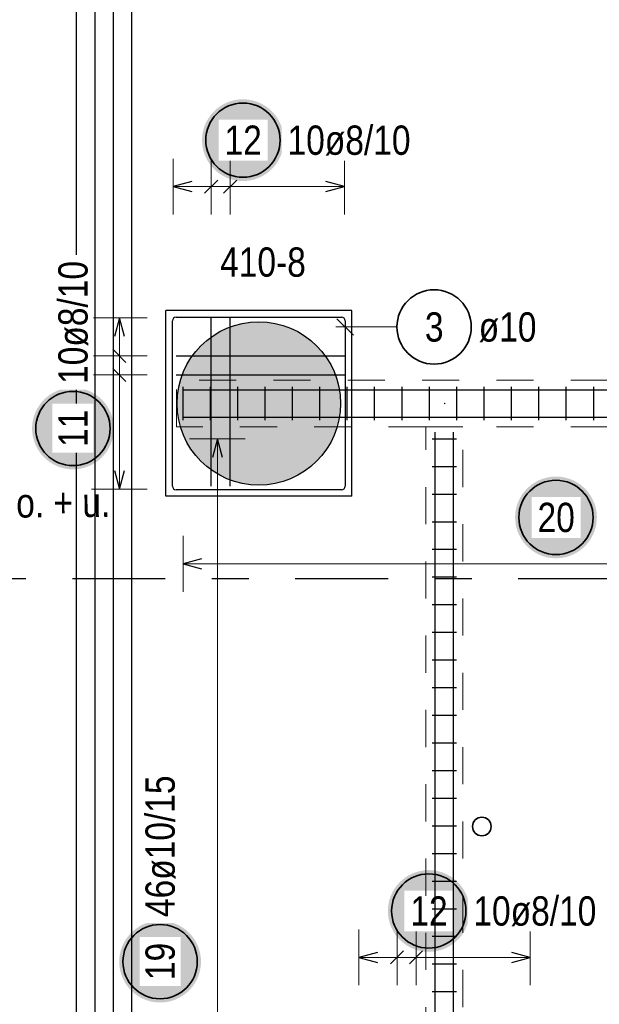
# Model space of a CAD drawing. Header units: millimetres. Extents: x -2.7 to 34.1, y -3.5 to 21.
# Tile 42 of 62: x 8.1 to 9.7, y 13 to 15.6. Entities that reach past the tile are written whole.
import ezdxf

# ---------------------------------------------------------------- set-up
doc = ezdxf.new("R2010")
doc.units = ezdxf.units.MM
doc.linetypes.add('DASHDOTX2', pattern=[2, 1, -0.5, 0, -0.5])
doc.linetypes.add('HIDDEN', pattern=[0.375, 0.25, -0.125])
doc.layers.add('Achsen', color=7, linetype='Continuous', lineweight=20)
doc.layers.add('Schnittlinien', color=7, linetype='Continuous', lineweight=20)
doc.styles.add('Arial Narrow', font='ARIALN.TTF')

msp = doc.modelspace()

# ---------------------------------------------------------------- hatches: boundary and pattern name
at = {"lineweight": 25, "true_color": 0xd7ffd7}
msp.add_hatch(color=254, dxfattribs=at).paths.add_polyline_path([(8.956579, 14.597494), (8.956559, 14.600461), (8.956499, 14.603426), (8.956399, 14.606391), (8.956259, 14.609354), (8.956079, 14.612315), (8.955859, 14.615273), (8.9556, 14.618228), (8.9553, 14.621179), (8.954961, 14.624126), (8.954582, 14.627068), (8.954164, 14.630004), (8.953706, 14.632935), (8.953208, 14.635859), (8.952671, 14.638776), (8.952095, 14.641686), (8.951479, 14.644588), (8.950825, 14.647481), (8.950131, 14.650365), (8.949399, 14.65324), (8.948628, 14.656104), (8.947819, 14.658958), (8.946971, 14.6618), (8.946085, 14.664631), (8.94516, 14.66745), (8.944198, 14.670256), (8.943198, 14.673048), (8.942161, 14.675827), (8.941086, 14.678592), (8.939974, 14.681342), (8.938825, 14.684077), (8.937639, 14.686796), (8.936417, 14.689498), (8.935158, 14.692184), (8.933864, 14.694853), (8.932533, 14.697504), (8.931167, 14.700137), (8.929765, 14.702752), (8.928328, 14.705347), (8.926857, 14.707922), (8.925351, 14.710478), (8.92381, 14.713013), (8.922236, 14.715526), (8.920627, 14.718019), (8.918986, 14.720489), (8.917311, 14.722938), (8.915603, 14.725363), (8.913863, 14.727765), (8.91209, 14.730144), (8.910286, 14.732498), (8.90845, 14.734828), (8.906582, 14.737132), (8.904684, 14.739412), (8.902756, 14.741666), (8.900797, 14.743893), (8.898808, 14.746094), (8.896789, 14.748268), (8.894742, 14.750414), (8.892666, 14.752533), (8.890561, 14.754623), (8.888429, 14.756685), (8.886269, 14.758718), (8.884081, 14.760721), (8.881867, 14.762695), (8.879627, 14.764639), (8.87736, 14.766553), (8.875068, 14.768435), (8.87275, 14.770287), (8.870408, 14.772107), (8.868042, 14.773896), (8.865652, 14.775652), (8.863238, 14.777376), (8.860801, 14.779068), (8.858342, 14.780726), (8.85586, 14.782351), (8.853357, 14.783943), (8.850832, 14.7855), (8.848287, 14.787023), (8.845722, 14.788512), (8.843136, 14.789967), (8.840531, 14.791386), (8.837908, 14.79277), (8.835266, 14.794118), (8.832606, 14.795431), (8.829928, 14.796708), (8.827234, 14.797948), (8.824523, 14.799152), (8.821796, 14.80032), (8.819053, 14.80145), (8.816296, 14.802544), (8.813524, 14.8036), (8.810738, 14.804618), (8.807939, 14.805599), (8.805127, 14.806543), (8.802302, 14.807448), (8.799465, 14.808315), (8.796617, 14.809144), (8.793758, 14.809934), (8.790888, 14.810686), (8.788009, 14.811398), (8.78512, 14.812072), (8.782223, 14.812707), (8.779317, 14.813303), (8.776403, 14.81386), (8.773483, 14.814377), (8.770555, 14.814855), (8.767621, 14.815293), (8.764682, 14.815692), (8.761737, 14.816051), (8.758788, 14.81637), (8.755835, 14.81665), (8.752879, 14.81689), (8.749919, 14.817089), (8.746957, 14.817249), (8.743993, 14.817369), (8.741028, 14.817449), (8.738062, 14.817489), (8.735096, 14.817489), (8.73213, 14.817449), (8.729165, 14.817369), (8.726201, 14.817249), (8.723239, 14.817089), (8.720279, 14.81689), (8.717323, 14.81665), (8.71437, 14.81637), (8.71142, 14.816051), (8.708476, 14.815692), (8.705537, 14.815293), (8.702603, 14.814855), (8.699675, 14.814377), (8.696755, 14.81386), (8.693841, 14.813303), (8.690935, 14.812707), (8.688038, 14.812072), (8.685149, 14.811398), (8.682269, 14.810686), (8.6794, 14.809934), (8.676541, 14.809144), (8.673693, 14.808315), (8.670856, 14.807448), (8.668031, 14.806543), (8.665219, 14.805599), (8.66242, 14.804618), (8.659634, 14.8036), (8.656862, 14.802544), (8.654104, 14.80145), (8.651362, 14.80032), (8.648635, 14.799152), (8.645924, 14.797948), (8.64323, 14.796708), (8.640552, 14.795431), (8.637892, 14.794118), (8.63525, 14.79277), (8.632626, 14.791386), (8.630022, 14.789967), (8.627436, 14.788512), (8.624871, 14.787023), (8.622326, 14.7855), (8.619801, 14.783943), (8.617298, 14.782351), (8.614816, 14.780726), (8.612357, 14.779068), (8.60992, 14.777376), (8.607506, 14.775652), (8.605116, 14.773896), (8.602749, 14.772107), (8.600407, 14.770287), (8.59809, 14.768435), (8.595798, 14.766553), (8.593531, 14.764639), (8.591291, 14.762695), (8.589077, 14.760721), (8.586889, 14.758718), (8.584729, 14.756685), (8.582596, 14.754623), (8.580492, 14.752533), (8.578416, 14.750414), (8.576368, 14.748268), (8.57435, 14.746094), (8.572361, 14.743893), (8.570402, 14.741666), (8.568474, 14.739412), (8.566575, 14.737132), (8.564708, 14.734828), (8.562872, 14.732498), (8.561068, 14.730144), (8.559295, 14.727765), (8.557555, 14.725363), (8.555847, 14.722938), (8.554172, 14.720489), (8.55253, 14.718019), (8.550922, 14.715526), (8.549348, 14.713013), (8.547807, 14.710478), (8.546301, 14.707922), (8.544829, 14.705347), (8.543393, 14.702752), (8.541991, 14.700137), (8.540625, 14.697504), (8.539294, 14.694853), (8.538, 14.692184), (8.536741, 14.689498), (8.535519, 14.686796), (8.534333, 14.684077), (8.533184, 14.681342), (8.532072, 14.678592), (8.530997, 14.675827), (8.52996, 14.673048), (8.52896, 14.670256), (8.527997, 14.66745), (8.527073, 14.664631), (8.526187, 14.6618), (8.525339, 14.658958), (8.52453, 14.656104), (8.523759, 14.65324), (8.523026, 14.650365), (8.522333, 14.647481), (8.521679, 14.644588), (8.521063, 14.641686), (8.520487, 14.638776), (8.51995, 14.635859), (8.519452, 14.632935), (8.518994, 14.630004), (8.518576, 14.627068), (8.518197, 14.624126), (8.517858, 14.621179), (8.517558, 14.618228), (8.517298, 14.615273), (8.517079, 14.612315), (8.516899, 14.609354), (8.516759, 14.606391), (8.516659, 14.603426), (8.516599, 14.600461), (8.516579, 14.597494), (8.516599, 14.594528), (8.516659, 14.591562), (8.516759, 14.588598), (8.516899, 14.585635), (8.517079, 14.582674), (8.517298, 14.579716), (8.517558, 14.576761), (8.517858, 14.57381), (8.518197, 14.570863), (8.518576, 14.567921), (8.518994, 14.564984), (8.519452, 14.562054), (8.51995, 14.559129), (8.520487, 14.556212), (8.521063, 14.553302), (8.521679, 14.550401), (8.522333, 14.547507), (8.523026, 14.544623), (8.523759, 14.541749), (8.52453, 14.538885), (8.525339, 14.536031), (8.526187, 14.533188), (8.527073, 14.530357), (8.527997, 14.527539), (8.52896, 14.524733), (8.52996, 14.52194), (8.530997, 14.519161), (8.532072, 14.516397), (8.533184, 14.513647), (8.534333, 14.510912), (8.535519, 14.508193), (8.536741, 14.50549), (8.538, 14.502804), (8.539294, 14.500135), (8.540625, 14.497484), (8.541991, 14.494851), (8.543393, 14.492237), (8.544829, 14.489642), (8.546301, 14.487066), (8.547807, 14.484511), (8.549348, 14.481976), (8.550922, 14.479462), (8.55253, 14.47697), (8.554172, 14.474499), (8.555847, 14.472051), (8.557555, 14.469626), (8.559295, 14.467224), (8.561068, 14.464845), (8.562872, 14.462491), (8.564708, 14.460161), (8.566575, 14.457856), (8.568474, 14.455577), (8.570402, 14.453323), (8.572361, 14.451096), (8.57435, 14.448895), (8.576368, 14.446721), (8.578416, 14.444575), (8.580492, 14.442456), (8.582596, 14.440366), (8.584729, 14.438304), (8.586889, 14.436271), (8.589077, 14.434267), (8.591291, 14.432293), (8.593531, 14.43035), (8.595798, 14.428436), (8.59809, 14.426553), (8.600407, 14.424702), (8.602749, 14.422881), (8.605116, 14.421093), (8.607506, 14.419336), (8.60992, 14.417612), (8.612357, 14.415921), (8.614816, 14.414263), (8.617298, 14.412638), (8.619801, 14.411046), (8.622326, 14.409489), (8.624871, 14.407965), (8.627436, 14.406476), (8.630022, 14.405022), (8.632626, 14.403603), (8.63525, 14.402219), (8.637892, 14.40087), (8.640552, 14.399558), (8.64323, 14.398281), (8.645924, 14.397041), (8.648635, 14.395837), (8.651362, 14.394669), (8.654104, 14.393539), (8.656862, 14.392445), (8.659634, 14.391389), (8.66242, 14.39037), (8.665219, 14.389389), (8.668031, 14.388446), (8.670856, 14.387541), (8.673693, 14.386674), (8.676541, 14.385845), (8.6794, 14.385055), (8.682269, 14.384303), (8.685149, 14.38359), (8.688038, 14.382916), (8.690935, 14.382281), (8.693841, 14.381685), (8.696755, 14.381129), (8.699675, 14.380612), (8.702603, 14.380134), (8.705537, 14.379695), (8.708476, 14.379297), (8.71142, 14.378938), (8.71437, 14.378618), (8.717323, 14.378339), (8.720279, 14.378099), (8.723239, 14.377899), (8.726201, 14.377739), (8.729165, 14.377619), (8.73213, 14.377539), (8.735096, 14.377499), (8.738062, 14.377499), (8.741028, 14.377539), (8.743993, 14.377619), (8.746957, 14.377739), (8.749919, 14.377899), (8.752879, 14.378099), (8.755835, 14.378339), (8.758788, 14.378618), (8.761737, 14.378938), (8.764682, 14.379297), (8.767621, 14.379695), (8.770555, 14.380134), (8.773483, 14.380612), (8.776403, 14.381129), (8.779317, 14.381685), (8.782223, 14.382281), (8.78512, 14.382916), (8.788009, 14.38359), (8.790888, 14.384303), (8.793758, 14.385055), (8.796617, 14.385845), (8.799465, 14.386674), (8.802302, 14.387541), (8.805127, 14.388446), (8.807939, 14.389389), (8.810738, 14.39037), (8.813524, 14.391389), (8.816296, 14.392445), (8.819053, 14.393539), (8.821796, 14.394669), (8.824523, 14.395837), (8.827234, 14.397041), (8.829928, 14.398281), (8.832606, 14.399558), (8.835266, 14.40087), (8.837908, 14.402219), (8.840531, 14.403603), (8.843136, 14.405022), (8.845722, 14.406476), (8.848287, 14.407965), (8.850832, 14.409489), (8.853357, 14.411046), (8.85586, 14.412638), (8.858342, 14.414263), (8.860801, 14.415921), (8.863238, 14.417612), (8.865652, 14.419336), (8.868042, 14.421093), (8.870408, 14.422881), (8.87275, 14.424702), (8.875068, 14.426553), (8.87736, 14.428436), (8.879627, 14.43035), (8.881867, 14.432293), (8.884081, 14.434267), (8.886269, 14.436271), (8.888429, 14.438304), (8.890561, 14.440366), (8.892666, 14.442456), (8.894742, 14.444575), (8.896789, 14.446721), (8.898808, 14.448895), (8.900797, 14.451096), (8.902756, 14.453323), (8.904684, 14.455577), (8.906582, 14.457856), (8.90845, 14.460161), (8.910286, 14.462491), (8.91209, 14.464845), (8.913863, 14.467224), (8.915603, 14.469626), (8.917311, 14.472051), (8.918986, 14.474499), (8.920627, 14.47697), (8.922236, 14.479462), (8.92381, 14.481976), (8.925351, 14.484511), (8.926857, 14.487066), (8.928328, 14.489642), (8.929765, 14.492237), (8.931167, 14.494851), (8.932533, 14.497484), (8.933864, 14.500135), (8.935158, 14.502804), (8.936417, 14.50549), (8.937639, 14.508193), (8.938825, 14.510912), (8.939974, 14.513647), (8.941086, 14.516397), (8.942161, 14.519161), (8.943198, 14.52194), (8.944198, 14.524733), (8.94516, 14.527539), (8.946085, 14.530357), (8.946971, 14.533188), (8.947819, 14.536031), (8.948628, 14.538885), (8.949399, 14.541749), (8.950131, 14.544623), (8.950825, 14.547507), (8.951479, 14.550401), (8.952095, 14.553302), (8.952671, 14.556212), (8.953208, 14.559129), (8.953706, 14.562054), (8.954164, 14.564984), (8.954582, 14.567921), (8.954961, 14.570863), (8.9553, 14.57381), (8.9556, 14.576761), (8.955859, 14.579716), (8.956079, 14.582674), (8.956259, 14.585635), (8.956399, 14.588598), (8.956499, 14.591562), (8.956559, 14.594528)])
at = {"lineweight": 25, "true_color": 0xffffff}
for points in [[(9.646335, 14.290778), (9.646268, 14.294617), (9.646067, 14.298452), (9.645732, 14.302276), (9.645264, 14.306087), (9.644663, 14.30988), (9.643931, 14.313649), (9.643067, 14.31739), (9.642073, 14.321098), (9.640951, 14.32477), (9.639701, 14.328401), (9.638325, 14.331985), (9.636825, 14.335519), (9.635202, 14.338999), (9.633459, 14.34242), (9.631597, 14.345778), (9.62962, 14.349069), (9.627529, 14.35229), (9.625326, 14.355435), (9.623016, 14.358501), (9.620599, 14.361485), (9.618081, 14.364383), (9.615462, 14.367191), (9.612747, 14.369906), (9.609939, 14.372524), (9.607041, 14.375043), (9.604057, 14.37746), (9.600991, 14.37977), (9.597846, 14.381972), (9.594626, 14.384064), (9.591335, 14.386041), (9.587976, 14.387903), (9.584555, 14.389646), (9.581076, 14.391268), (9.577541, 14.392769), (9.573957, 14.394145), (9.570326, 14.395395), (9.566655, 14.396517), (9.562946, 14.397511), (9.559205, 14.398375), (9.555436, 14.399107), (9.551644, 14.399708), (9.547833, 14.400176), (9.544008, 14.40051), (9.540174, 14.400711), (9.536335, 14.400778), (9.532496, 14.400711), (9.528661, 14.40051), (9.524836, 14.400176), (9.521026, 14.399708), (9.517233, 14.399107), (9.513464, 14.398375), (9.509723, 14.397511), (9.506014, 14.396517), (9.502343, 14.395395), (9.498712, 14.394145), (9.495128, 14.392769), (9.491594, 14.391268), (9.488114, 14.389646), (9.484693, 14.387903), (9.481335, 14.386041), (9.478043, 14.384064), (9.474823, 14.381972), (9.471678, 14.37977), (9.468612, 14.37746), (9.465628, 14.375043), (9.46273, 14.372524), (9.459922, 14.369906), (9.457207, 14.367191), (9.454589, 14.364383), (9.45207, 14.361485), (9.449653, 14.358501), (9.447343, 14.355435), (9.44514, 14.35229), (9.443049, 14.349069), (9.441072, 14.345778), (9.43921, 14.34242), (9.437467, 14.338999), (9.435845, 14.335519), (9.434344, 14.331985), (9.432968, 14.328401), (9.431718, 14.32477), (9.430596, 14.321098), (9.429602, 14.31739), (9.428738, 14.313649), (9.428006, 14.30988), (9.427405, 14.306087), (9.426937, 14.302276), (9.426603, 14.298452), (9.426402, 14.294617), (9.426335, 14.290778), (9.426402, 14.286939), (9.426603, 14.283105), (9.426937, 14.27928), (9.427405, 14.275469), (9.428006, 14.271677), (9.428738, 14.267908), (9.429602, 14.264167), (9.430596, 14.260458), (9.431718, 14.256786), (9.432968, 14.253156), (9.434344, 14.249572), (9.435845, 14.246037), (9.437467, 14.242558), (9.43921, 14.239136), (9.441072, 14.235778), (9.443049, 14.232487), (9.44514, 14.229267), (9.447343, 14.226122), (9.449653, 14.223056), (9.45207, 14.220072), (9.454589, 14.217174), (9.457207, 14.214366), (9.459922, 14.211651), (9.46273, 14.209032), (9.465628, 14.206513), (9.468612, 14.204097), (9.471678, 14.201786), (9.474823, 14.199584), (9.478043, 14.197493), (9.481335, 14.195516), (9.484693, 14.193654), (9.488114, 14.191911), (9.491594, 14.190288), (9.495128, 14.188788), (9.498712, 14.187412), (9.502343, 14.186162), (9.506014, 14.18504), (9.509723, 14.184046), (9.513464, 14.183182), (9.517233, 14.182449), (9.521026, 14.181849), (9.524836, 14.181381), (9.528661, 14.181046), (9.532496, 14.180845), (9.536335, 14.180778), (9.540174, 14.180845), (9.544008, 14.181046), (9.547833, 14.181381), (9.551644, 14.181849), (9.555436, 14.182449), (9.559205, 14.183182), (9.562946, 14.184046), (9.566655, 14.18504), (9.570326, 14.186162), (9.573957, 14.187412), (9.577541, 14.188788), (9.581076, 14.190288), (9.584555, 14.191911), (9.587976, 14.193654), (9.591335, 14.195516), (9.594626, 14.197493), (9.597846, 14.199584), (9.600991, 14.201786), (9.604057, 14.204097), (9.607041, 14.206513), (9.609939, 14.209032), (9.612747, 14.211651), (9.615462, 14.214366), (9.618081, 14.217174), (9.620599, 14.220072), (9.623016, 14.223056), (9.625326, 14.226122), (9.627529, 14.229267), (9.62962, 14.232487), (9.631597, 14.235778), (9.633459, 14.239136), (9.635202, 14.242558), (9.636825, 14.246037), (9.638325, 14.249572), (9.639701, 14.253156), (9.640951, 14.256786), (9.642073, 14.260458), (9.643067, 14.264167), (9.643931, 14.267908), (9.644663, 14.271677), (9.645264, 14.275469), (9.645732, 14.27928), (9.646067, 14.283105)], [(8.581087, 13.094883), (8.58102, 13.098722), (8.580819, 13.102556), (8.580485, 13.106381), (8.580017, 13.110192), (8.579416, 13.113984), (8.578683, 13.117753), (8.57782, 13.121494), (8.576826, 13.125203), (8.575703, 13.128874), (8.574453, 13.132505), (8.573077, 13.136089), (8.571577, 13.139624), (8.569954, 13.143103), (8.568211, 13.146524), (8.56635, 13.149883), (8.564372, 13.153174), (8.562281, 13.156394), (8.560079, 13.159539), (8.557768, 13.162605), (8.555352, 13.165589), (8.552833, 13.168487), (8.550215, 13.171295), (8.5475, 13.17401), (8.544691, 13.176628), (8.541794, 13.179147), (8.53881, 13.181564), (8.535744, 13.183874), (8.532598, 13.186077), (8.529378, 13.188168), (8.526087, 13.190145), (8.522729, 13.192007), (8.519308, 13.19375), (8.515828, 13.195373), (8.512294, 13.196873), (8.508709, 13.198249), (8.505079, 13.199499), (8.501407, 13.200621), (8.497699, 13.201615), (8.493957, 13.202479), (8.490188, 13.203211), (8.486396, 13.203812), (8.482585, 13.20428), (8.47876, 13.204615), (8.474926, 13.204816), (8.471087, 13.204883), (8.467248, 13.204816), (8.463414, 13.204615), (8.459589, 13.20428), (8.455778, 13.203812), (8.451986, 13.203211), (8.448217, 13.202479), (8.444476, 13.201615), (8.440767, 13.200621), (8.437095, 13.199499), (8.433465, 13.198249), (8.42988, 13.196873), (8.426346, 13.195373), (8.422866, 13.19375), (8.419445, 13.192007), (8.416087, 13.190145), (8.412796, 13.188168), (8.409576, 13.186077), (8.406431, 13.183874), (8.403364, 13.181564), (8.40038, 13.179147), (8.397483, 13.176628), (8.394675, 13.17401), (8.39196, 13.171295), (8.389341, 13.168487), (8.386822, 13.165589), (8.384406, 13.162605), (8.382095, 13.159539), (8.379893, 13.156394), (8.377802, 13.153174), (8.375824, 13.149883), (8.373963, 13.146524), (8.37222, 13.143103), (8.370597, 13.139624), (8.369097, 13.136089), (8.367721, 13.132505), (8.366471, 13.128874), (8.365348, 13.125203), (8.364355, 13.121494), (8.363491, 13.117753), (8.362758, 13.113984), (8.362158, 13.110192), (8.36169, 13.106381), (8.361355, 13.102556), (8.361154, 13.098722), (8.361087, 13.094883), (8.361154, 13.091044), (8.361355, 13.087209), (8.36169, 13.083384), (8.362158, 13.079574), (8.362758, 13.075781), (8.363491, 13.072012), (8.364355, 13.068271), (8.365348, 13.064562), (8.366471, 13.060891), (8.367721, 13.05726), (8.369097, 13.053676), (8.370597, 13.050142), (8.37222, 13.046662), (8.373963, 13.043241), (8.375824, 13.039883), (8.377802, 13.036591), (8.379893, 13.033371), (8.382095, 13.030226), (8.384406, 13.02716), (8.386822, 13.024176), (8.389341, 13.021278), (8.39196, 13.01847), (8.394675, 13.015755), (8.397483, 13.013137), (8.40038, 13.010618), (8.403364, 13.008201), (8.406431, 13.005891), (8.409576, 13.003688), (8.412796, 13.001597), (8.416087, 12.99962), (8.419445, 12.997758), (8.422866, 12.996015), (8.426346, 12.994393), (8.42988, 12.992892), (8.433465, 12.991516), (8.437095, 12.990266), (8.440767, 12.989144), (8.444476, 12.98815), (8.448217, 12.987286), (8.451986, 12.986554), (8.455778, 12.985953), (8.459589, 12.985485), (8.463414, 12.985151), (8.467248, 12.98495), (8.471087, 12.984883), (8.474926, 12.98495), (8.47876, 12.985151), (8.482585, 12.985485), (8.486396, 12.985953), (8.490188, 12.986554), (8.493957, 12.987286), (8.497699, 12.98815), (8.501407, 12.989144), (8.505079, 12.990266), (8.508709, 12.991516), (8.512294, 12.992892), (8.515828, 12.994393), (8.519308, 12.996015), (8.522729, 12.997758), (8.526087, 12.99962), (8.529378, 13.001597), (8.532598, 13.003688), (8.535744, 13.005891), (8.53881, 13.008201), (8.541794, 13.010618), (8.544691, 13.013137), (8.5475, 13.015755), (8.550215, 13.01847), (8.552833, 13.021278), (8.555352, 13.024176), (8.557768, 13.02716), (8.560079, 13.030226), (8.562281, 13.033371), (8.564372, 13.036591), (8.56635, 13.039883), (8.568211, 13.043241), (8.569954, 13.046662), (8.571577, 13.050142), (8.573077, 13.053676), (8.574453, 13.05726), (8.575703, 13.060891), (8.576826, 13.064562), (8.57782, 13.068271), (8.578683, 13.072012), (8.579416, 13.075781), (8.580017, 13.079574), (8.580485, 13.083384), (8.580819, 13.087209)]]:
    msp.add_hatch(color=7, dxfattribs=at).paths.add_polyline_path(points)
at = {"layer": 'Achsen', "lineweight": 25, "true_color": 0xffffff}
for points in [[(8.803991, 15.306274), (8.803924, 15.310113), (8.803723, 15.313947), (8.803389, 15.317772), (8.802921, 15.321583), (8.80232, 15.325375), (8.801588, 15.329144), (8.800724, 15.332886), (8.79973, 15.336594), (8.798608, 15.340266), (8.797357, 15.343896), (8.795982, 15.347481), (8.794481, 15.351015), (8.792859, 15.354495), (8.791116, 15.357916), (8.789254, 15.361274), (8.787277, 15.364565), (8.785185, 15.367785), (8.782983, 15.370931), (8.780672, 15.373997), (8.778256, 15.376981), (8.775737, 15.379878), (8.773119, 15.382687), (8.770404, 15.385402), (8.767596, 15.38802), (8.764698, 15.390539), (8.761714, 15.392955), (8.758648, 15.395266), (8.755503, 15.397468), (8.752282, 15.399559), (8.748991, 15.401537), (8.745633, 15.403398), (8.742212, 15.405141), (8.738732, 15.406764), (8.735198, 15.408264), (8.731614, 15.40964), (8.727983, 15.41089), (8.724311, 15.412013), (8.720603, 15.413007), (8.716862, 15.41387), (8.713093, 15.414603), (8.7093, 15.415204), (8.705489, 15.415672), (8.701665, 15.416006), (8.69783, 15.416207), (8.693991, 15.416274), (8.690152, 15.416207), (8.686318, 15.416006), (8.682493, 15.415672), (8.678682, 15.415204), (8.67489, 15.414603), (8.671121, 15.41387), (8.66738, 15.413007), (8.663671, 15.412013), (8.659999, 15.41089), (8.656369, 15.40964), (8.652785, 15.408264), (8.64925, 15.406764), (8.64577, 15.405141), (8.642349, 15.403398), (8.638991, 15.401537), (8.6357, 15.399559), (8.63248, 15.397468), (8.629335, 15.395266), (8.626269, 15.392955), (8.623285, 15.390539), (8.620387, 15.38802), (8.617579, 15.385402), (8.614864, 15.382687), (8.612245, 15.379878), (8.609726, 15.376981), (8.60731, 15.373997), (8.604999, 15.370931), (8.602797, 15.367785), (8.600706, 15.364565), (8.598729, 15.361274), (8.596867, 15.357916), (8.595124, 15.354495), (8.593501, 15.351015), (8.592001, 15.347481), (8.590625, 15.343896), (8.589375, 15.340266), (8.588253, 15.336594), (8.587259, 15.332886), (8.586395, 15.329144), (8.585662, 15.325375), (8.585062, 15.321583), (8.584594, 15.317772), (8.584259, 15.313947), (8.584058, 15.310113), (8.583991, 15.306274), (8.584058, 15.302435), (8.584259, 15.298601), (8.584594, 15.294776), (8.585062, 15.290965), (8.585662, 15.287173), (8.586395, 15.283404), (8.587259, 15.279663), (8.588253, 15.275954), (8.589375, 15.272282), (8.590625, 15.268652), (8.592001, 15.265067), (8.593501, 15.261533), (8.595124, 15.258053), (8.596867, 15.254632), (8.598729, 15.251274), (8.600706, 15.247983), (8.602797, 15.244763), (8.604999, 15.241618), (8.60731, 15.238551), (8.609726, 15.235567), (8.612245, 15.23267), (8.614864, 15.229862), (8.617579, 15.227147), (8.620387, 15.224528), (8.623285, 15.222009), (8.626269, 15.219593), (8.629335, 15.217282), (8.63248, 15.21508), (8.6357, 15.212989), (8.638991, 15.211011), (8.642349, 15.20915), (8.64577, 15.207407), (8.64925, 15.205784), (8.652785, 15.204284), (8.656369, 15.202908), (8.659999, 15.201658), (8.663671, 15.200535), (8.66738, 15.199542), (8.671121, 15.198678), (8.67489, 15.197945), (8.678682, 15.197345), (8.682493, 15.196877), (8.686318, 15.196542), (8.690152, 15.196341), (8.693991, 15.196274), (8.69783, 15.196341), (8.701665, 15.196542), (8.705489, 15.196877), (8.7093, 15.197345), (8.713093, 15.197945), (8.716862, 15.198678), (8.720603, 15.199542), (8.724311, 15.200535), (8.727983, 15.201658), (8.731614, 15.202908), (8.735198, 15.204284), (8.738732, 15.205784), (8.742212, 15.207407), (8.745633, 15.20915), (8.748991, 15.211011), (8.752282, 15.212989), (8.755503, 15.21508), (8.758648, 15.217282), (8.761714, 15.219593), (8.764698, 15.222009), (8.767596, 15.224528), (8.770404, 15.227147), (8.773119, 15.229862), (8.775737, 15.23267), (8.778256, 15.235567), (8.780672, 15.238551), (8.782983, 15.241618), (8.785185, 15.244763), (8.787277, 15.247983), (8.789254, 15.251274), (8.791116, 15.254632), (8.792859, 15.258053), (8.794481, 15.261533), (8.795982, 15.265067), (8.797357, 15.268652), (8.798608, 15.272282), (8.79973, 15.275954), (8.800724, 15.279663), (8.801588, 15.283404), (8.80232, 15.287173), (8.802921, 15.290965), (8.803389, 15.294776), (8.803723, 15.298601)], [(8.346526, 14.530103), (8.346459, 14.533942), (8.346258, 14.537776), (8.345924, 14.541601), (8.345456, 14.545412), (8.344855, 14.549204), (8.344123, 14.552973), (8.343259, 14.556714), (8.342265, 14.560423), (8.341142, 14.564094), (8.339892, 14.567725), (8.338517, 14.571309), (8.337016, 14.574844), (8.335394, 14.578323), (8.333651, 14.581744), (8.331789, 14.585103), (8.329812, 14.588394), (8.32772, 14.591614), (8.325518, 14.594759), (8.323207, 14.597825), (8.320791, 14.600809), (8.318272, 14.603707), (8.315654, 14.606515), (8.312939, 14.60923), (8.310131, 14.611848), (8.307233, 14.614367), (8.304249, 14.616784), (8.301183, 14.619094), (8.298038, 14.621297), (8.294817, 14.623388), (8.291526, 14.625365), (8.288168, 14.627227), (8.284747, 14.62897), (8.281267, 14.630593), (8.277733, 14.632093), (8.274148, 14.633469), (8.270518, 14.634719), (8.266846, 14.635841), (8.263138, 14.636835), (8.259397, 14.637699), (8.255628, 14.638431), (8.251835, 14.639032), (8.248024, 14.6395), (8.244199, 14.639835), (8.240365, 14.640036), (8.236526, 14.640103), (8.232687, 14.640036), (8.228853, 14.639835), (8.225028, 14.6395), (8.221217, 14.639032), (8.217425, 14.638431), (8.213656, 14.637699), (8.209915, 14.636835), (8.206206, 14.635841), (8.202534, 14.634719), (8.198904, 14.633469), (8.19532, 14.632093), (8.191785, 14.630593), (8.188305, 14.62897), (8.184884, 14.627227), (8.181526, 14.625365), (8.178235, 14.623388), (8.175015, 14.621297), (8.17187, 14.619094), (8.168804, 14.616784), (8.16582, 14.614367), (8.162922, 14.611848), (8.160114, 14.60923), (8.157399, 14.606515), (8.15478, 14.603707), (8.152261, 14.600809), (8.149845, 14.597825), (8.147534, 14.594759), (8.145332, 14.591614), (8.143241, 14.588394), (8.141263, 14.585103), (8.139402, 14.581744), (8.137659, 14.578323), (8.136036, 14.574844), (8.134536, 14.571309), (8.13316, 14.567725), (8.13191, 14.564094), (8.130787, 14.560423), (8.129794, 14.556714), (8.12893, 14.552973), (8.128197, 14.549204), (8.127597, 14.545412), (8.127129, 14.541601), (8.126794, 14.537776), (8.126593, 14.533942), (8.126526, 14.530103), (8.126593, 14.526264), (8.126794, 14.522429), (8.127129, 14.518604), (8.127597, 14.514794), (8.128197, 14.511001), (8.12893, 14.507232), (8.129794, 14.503491), (8.130787, 14.499782), (8.13191, 14.496111), (8.13316, 14.49248), (8.134536, 14.488896), (8.136036, 14.485362), (8.137659, 14.481882), (8.139402, 14.478461), (8.141263, 14.475103), (8.143241, 14.471811), (8.145332, 14.468591), (8.147534, 14.465446), (8.149845, 14.46238), (8.152261, 14.459396), (8.15478, 14.456498), (8.157399, 14.45369), (8.160114, 14.450975), (8.162922, 14.448357), (8.16582, 14.445838), (8.168804, 14.443421), (8.17187, 14.441111), (8.175015, 14.438908), (8.178235, 14.436817), (8.181526, 14.43484), (8.184884, 14.432978), (8.188305, 14.431235), (8.191785, 14.429613), (8.19532, 14.428112), (8.198904, 14.426736), (8.202534, 14.425486), (8.206206, 14.424364), (8.209915, 14.42337), (8.213656, 14.422506), (8.217425, 14.421774), (8.221217, 14.421173), (8.225028, 14.420705), (8.228853, 14.420371), (8.232687, 14.42017), (8.236526, 14.420103), (8.240365, 14.42017), (8.244199, 14.420371), (8.248024, 14.420705), (8.251835, 14.421173), (8.255628, 14.421774), (8.259397, 14.422506), (8.263138, 14.42337), (8.266846, 14.424364), (8.270518, 14.425486), (8.274148, 14.426736), (8.277733, 14.428112), (8.281267, 14.429613), (8.284747, 14.431235), (8.288168, 14.432978), (8.291526, 14.43484), (8.294817, 14.436817), (8.298038, 14.438908), (8.301183, 14.441111), (8.304249, 14.443421), (8.307233, 14.445838), (8.310131, 14.448357), (8.312939, 14.450975), (8.315654, 14.45369), (8.318272, 14.456498), (8.320791, 14.459396), (8.323207, 14.46238), (8.325518, 14.465446), (8.32772, 14.468591), (8.329812, 14.471811), (8.331789, 14.475103), (8.333651, 14.478461), (8.335394, 14.481882), (8.337016, 14.485362), (8.338517, 14.488896), (8.339892, 14.49248), (8.341142, 14.496111), (8.342265, 14.499782), (8.343259, 14.503491), (8.344123, 14.507232), (8.344855, 14.511001), (8.345456, 14.514794), (8.345924, 14.518604), (8.346258, 14.522429)], [(9.303991, 13.231269), (9.303924, 13.235108), (9.303723, 13.238942), (9.303389, 13.242767), (9.302921, 13.246578), (9.30232, 13.250371), (9.301588, 13.25414), (9.300724, 13.257881), (9.29973, 13.261589), (9.298608, 13.265261), (9.297357, 13.268891), (9.295982, 13.272476), (9.294481, 13.27601), (9.292859, 13.27949), (9.291116, 13.282911), (9.289254, 13.286269), (9.287277, 13.28956), (9.285185, 13.29278), (9.282983, 13.295926), (9.280672, 13.298992), (9.278256, 13.301976), (9.275737, 13.304874), (9.273119, 13.307682), (9.270404, 13.310397), (9.267596, 13.313015), (9.264698, 13.315534), (9.261714, 13.31795), (9.258648, 13.320261), (9.255503, 13.322463), (9.252282, 13.324555), (9.248991, 13.326532), (9.245633, 13.328393), (9.242212, 13.330137), (9.238732, 13.331759), (9.235198, 13.333259), (9.231614, 13.334635), (9.227983, 13.335885), (9.224311, 13.337008), (9.220603, 13.338002), (9.216862, 13.338865), (9.213093, 13.339598), (9.2093, 13.340199), (9.205489, 13.340667), (9.201665, 13.341001), (9.19783, 13.341202), (9.193991, 13.341269), (9.190152, 13.341202), (9.186318, 13.341001), (9.182493, 13.340667), (9.178682, 13.340199), (9.17489, 13.339598), (9.171121, 13.338865), (9.16738, 13.338002), (9.163671, 13.337008), (9.159999, 13.335885), (9.156369, 13.334635), (9.152785, 13.333259), (9.14925, 13.331759), (9.14577, 13.330137), (9.142349, 13.328393), (9.138991, 13.326532), (9.1357, 13.324555), (9.13248, 13.322463), (9.129335, 13.320261), (9.126269, 13.31795), (9.123285, 13.315534), (9.120387, 13.313015), (9.117579, 13.310397), (9.114864, 13.307682), (9.112245, 13.304874), (9.109726, 13.301976), (9.10731, 13.298992), (9.104999, 13.295926), (9.102797, 13.29278), (9.100706, 13.28956), (9.098729, 13.286269), (9.096867, 13.282911), (9.095124, 13.27949), (9.093501, 13.27601), (9.092001, 13.272476), (9.090625, 13.268891), (9.089375, 13.265261), (9.088253, 13.261589), (9.087259, 13.257881), (9.086395, 13.25414), (9.085662, 13.250371), (9.085062, 13.246578), (9.084594, 13.242767), (9.084259, 13.238942), (9.084058, 13.235108), (9.083991, 13.231269), (9.084058, 13.22743), (9.084259, 13.223596), (9.084594, 13.219771), (9.085062, 13.21596), (9.085662, 13.212168), (9.086395, 13.208399), (9.087259, 13.204658), (9.088253, 13.200949), (9.089375, 13.197277), (9.090625, 13.193647), (9.092001, 13.190063), (9.093501, 13.186528), (9.095124, 13.183048), (9.096867, 13.179627), (9.098729, 13.176269), (9.100706, 13.172978), (9.102797, 13.169758), (9.104999, 13.166613), (9.10731, 13.163546), (9.109726, 13.160563), (9.112245, 13.157665), (9.114864, 13.154857), (9.117579, 13.152142), (9.120387, 13.149523), (9.123285, 13.147004), (9.126269, 13.144588), (9.129335, 13.142277), (9.13248, 13.140075), (9.1357, 13.137984), (9.138991, 13.136006), (9.142349, 13.134145), (9.14577, 13.132402), (9.14925, 13.130779), (9.152785, 13.129279), (9.156369, 13.127903), (9.159999, 13.126653), (9.163671, 13.12553), (9.16738, 13.124537), (9.171121, 13.123673), (9.17489, 13.12294), (9.178682, 13.12234), (9.182493, 13.121872), (9.186318, 13.121537), (9.190152, 13.121336), (9.193991, 13.121269), (9.19783, 13.121336), (9.201665, 13.121537), (9.205489, 13.121872), (9.2093, 13.12234), (9.213093, 13.12294), (9.216862, 13.123673), (9.220603, 13.124537), (9.224311, 13.12553), (9.227983, 13.126653), (9.231614, 13.127903), (9.235198, 13.129279), (9.238732, 13.130779), (9.242212, 13.132402), (9.245633, 13.134145), (9.248991, 13.136006), (9.252282, 13.137984), (9.255503, 13.140075), (9.258648, 13.142277), (9.261714, 13.144588), (9.264698, 13.147004), (9.267596, 13.149523), (9.270404, 13.152142), (9.273119, 13.154857), (9.275737, 13.157665), (9.278256, 13.160563), (9.280672, 13.163546), (9.282983, 13.166613), (9.285185, 13.169758), (9.287277, 13.172978), (9.289254, 13.176269), (9.291116, 13.179627), (9.292859, 13.183048), (9.294481, 13.186528), (9.295982, 13.190063), (9.297357, 13.193647), (9.298608, 13.197277), (9.29973, 13.200949), (9.300724, 13.204658), (9.301588, 13.208399), (9.30232, 13.212168), (9.302921, 13.21596), (9.303389, 13.219771), (9.303723, 13.223596)]]:
    msp.add_hatch(color=7, dxfattribs=at).paths.add_polyline_path(points)

# ---------------------------------------------------------------- linework, layer by layer
at = {"color": 7, "linetype": 'HIDDEN', "lineweight": 18, "ltscale": 0.25}
for p, q in [((11.275882, 14.65997), (8.515252, 14.65997)), ((8.515252, 14.53497), (8.515252, 14.65997)), ((9.185879, 14.53497), (8.515252, 14.53497)), ((11.275882, 14.53497), (9.285879, 14.53497)), ((9.285879, 12.572491), (9.285879, 14.53497))]:
    msp.add_line(p, q, dxfattribs=at)
at = {"color": 3, "linetype": 'Continuous', "lineweight": 25, "ltscale": 2}
for p, q in [((8.532752, 14.55247), (8.532752, 14.64247)), ((8.532752, 14.63447), (11.257752, 14.63447)), ((8.606417, 14.55247), (8.606417, 14.64247)), ((8.680083, 14.55247), (8.680083, 14.64247)), ((8.753749, 14.55247), (8.753749, 14.64247)), ((8.827414, 14.55247), (8.827414, 14.64247)), ((8.90108, 14.55247), (8.90108, 14.64247)), ((8.974746, 14.55247), (8.974746, 14.64247)), ((9.048411, 14.55247), (9.048411, 14.64247)), ((9.122077, 14.55247), (9.122077, 14.64247)), ((9.195743, 14.55247), (9.195743, 14.64247)), ((9.269408, 14.55247), (9.269408, 14.64247)), ((9.343074, 14.55247), (9.343074, 14.64247)), ((9.41674, 14.55247), (9.41674, 14.64247)), ((9.490405, 14.55247), (9.490405, 14.64247)), ((9.564071, 14.55247), (9.564071, 14.64247)), ((9.637737, 14.55247), (9.637737, 14.64247)), ((8.532752, 14.56047), (11.257752, 14.56047)), ((8.625247, 14.50247), (8.611849, 14.45247)), ((8.638644, 14.45247), (8.625247, 14.50247)), ((9.203379, 14.50247), (9.268379, 14.50247)), ((9.203379, 14.428056), (9.268379, 14.428056)), ((9.203379, 14.353643), (9.268379, 14.353643)), ((9.203379, 14.279229), (9.268379, 14.279229)), ((9.203379, 14.204815), (9.268379, 14.204815)), ((8.582752, 14.179176), (8.532752, 14.165778)), ((8.532752, 14.165778), (8.582752, 14.152381)), ((9.203379, 14.130401), (9.268379, 14.130401)), ((9.203379, 14.055988), (9.268379, 14.055988)), ((9.203379, 13.981574), (9.268379, 13.981574)), ((9.203379, 13.90716), (9.268379, 13.90716)), ((9.203379, 13.832746), (9.268379, 13.832746)), ((9.203379, 13.758333), (9.268379, 13.758333)), ((9.203379, 13.683919), (9.268379, 13.683919)), ((9.203379, 13.609505), (9.268379, 13.609505)), ((9.203379, 13.535091), (9.268379, 13.535091)), ((9.203379, 13.460678), (9.268379, 13.460678)), ((9.203379, 13.386264), (9.268379, 13.386264)), ((9.203379, 13.31185), (9.268379, 13.31185)), ((9.203379, 13.163023), (9.268379, 13.163023)), ((9.203379, 13.088609), (9.268379, 13.088609)), ((9.203379, 13.014195), (9.268379, 13.014195))]:
    msp.add_line(p, q, dxfattribs=at)
at = {"color": 9, "linetype": 'Continuous', "lineweight": 0}
msp.add_line((9.185879, 14.53497), (9.285879, 14.53497), dxfattribs=at)
at = {"color": 5, "linetype": 'Continuous', "lineweight": 18, "ltscale": 2}
for p, q in [((8.700247, 14.50247), (8.550247, 14.50247)), ((8.625247, 11.153851), (8.625247, 14.50247)), ((8.532752, 14.240778), (8.532752, 14.090778)), ((11.258382, 14.165778), (8.532752, 14.165778))]:
    msp.add_line(p, q, dxfattribs=at)
at = {"color": 9, "linetype": 'Continuous', "lineweight": 0}
msp.add_circle((9.236579, 14.597494), 0.000555, dxfattribs=at)
at = {"color": 2, "linetype": 'Continuous', "lineweight": 35, "ltscale": 2}
for centre in [(9.536335, 14.290778), (8.471087, 13.094883)]:
    msp.add_circle(centre, 0.1, dxfattribs=at)
at = {"color": 2, "linetype": 'Continuous', "lineweight": 35}
msp.add_circle((9.336747, 13.458694), 0.025, dxfattribs=at)
at = {"layer": 'Achsen', "color": 5, "linetype": 'Continuous', "lineweight": 18, "ltscale": 2}
for p, q in [((8.506079, 15.256274), (8.506079, 15.106274)), ((8.608523, 15.256274), (8.608523, 15.106274)), ((8.659745, 15.256274), (8.659745, 15.106274)), ((8.967078, 15.106274), (8.967078, 15.256274)), ((8.506079, 15.181274), (8.967078, 15.181274)), ((8.436526, 14.827996), (8.286526, 14.827996)), ((9.108416, 14.803461), (8.944079, 14.803461)), ((8.436526, 14.725552), (8.286526, 14.725552)), ((8.436526, 14.674329), (8.286526, 14.674329)), ((9.006079, 13.181269), (9.006079, 13.031269)), ((9.108523, 13.181269), (9.108523, 13.031269)), ((9.159745, 13.181269), (9.159745, 13.031269)), ((9.467078, 13.031269), (9.467078, 13.181269)), ((9.006079, 13.106269), (9.467078, 13.106269))]:
    msp.add_line(p, q, dxfattribs=at)
at = {"layer": 'Achsen', "color": 3, "linetype": 'Continuous', "lineweight": 25, "ltscale": 2}
for p, q in [((8.556079, 15.194672), (8.506079, 15.181274)), ((8.626201, 15.198952), (8.590846, 15.163596)), ((8.677423, 15.198952), (8.642068, 15.163596)), ((8.967078, 15.181274), (8.917078, 15.194672)), ((8.506079, 15.181274), (8.556079, 15.167877)), ((8.917078, 15.167877), (8.967078, 15.181274)), ((8.361526, 14.827996), (8.348129, 14.777996)), ((8.374924, 14.777996), (8.361526, 14.827996)), ((8.504079, 14.374996), (8.504079, 14.819996)), ((8.514079, 14.829996), (8.959079, 14.829996)), ((8.608523, 14.374996), (8.608523, 14.829996)), ((8.659745, 14.374996), (8.659745, 14.829996)), ((8.904079, 14.829996), (8.959079, 14.829996)), ((8.946982, 14.825559), (8.991176, 14.781364)), ((8.969079, 14.819996), (8.969079, 14.374996)), ((8.969079, 14.819996), (8.969079, 14.764996)), ((8.379204, 14.707874), (8.343849, 14.743229)), ((8.514079, 14.725552), (8.969079, 14.725552)), ((8.379204, 14.656652), (8.343849, 14.692007)), ((8.514079, 14.674329), (8.969079, 14.674329)), ((8.959079, 14.364996), (8.514079, 14.364996)), ((9.126201, 13.123947), (9.090846, 13.088592)), ((9.177423, 13.123947), (9.142068, 13.088592)), ((9.056079, 13.119667), (9.006079, 13.106269)), ((9.006079, 13.106269), (9.056079, 13.092872)), ((9.467078, 13.106269), (9.417078, 13.119667)), ((9.417078, 13.092872), (9.467078, 13.106269))]:
    msp.add_line(p, q, dxfattribs=at)
at = {"layer": 'Achsen', "color": 3, "linetype": 'Continuous', "lineweight": 25}
for p, q in [((8.986579, 14.847496), (8.486579, 14.847496)), ((8.486579, 14.347496), (8.486579, 14.847496)), ((8.986579, 14.347496), (8.986579, 14.847496)), ((8.986579, 14.347496), (8.486579, 14.347496))]:
    msp.add_line(p, q, dxfattribs=at)
at = {"layer": 'Achsen', "color": 3, "linetype": 'DASHDOTX2', "lineweight": 25, "ltscale": 0.25}
msp.add_line((1.634894, 14.12635), (12.794115, 14.12635), dxfattribs=at)
at = {"layer": 'Achsen', "color": 2, "linetype": 'Continuous', "lineweight": 35, "ltscale": 2}
for centre in [(8.693991, 15.306274), (9.208416, 14.803461), (8.236526, 14.530103), (9.193991, 13.231269)]:
    msp.add_circle(centre, 0.1, dxfattribs=at)
at = {"layer": 'Achsen', "color": 3, "linetype": 'Continuous', "lineweight": 25, "ltscale": 2}
for centre, start, end in [((8.514079, 14.819996), 90, 180), ((8.959079, 14.819996), 0, 90), ((8.959079, 14.819996), 0, 90), ((8.514079, 14.374996), 180, 270), ((8.959079, 14.374996), 270, 0)]:
    msp.add_arc(centre, 0.01, start, end, dxfattribs=at)
at = {"layer": 'Schnittlinien', "color": 3, "linetype": 'Continuous', "lineweight": 25}
msp.add_circle((8.736579, 14.597494), 0.22, dxfattribs=at)

# ---------------------------------------------------------------- texts
at = {"color": 2, "lineweight": 35, "style": 'Arial Narrow'}
msp.add_text('410-8', height=0.07875, dxfattribs=at).set_placement((8.632503, 14.93877))
at = {"color": 2, "lineweight": 35, "insert": (7.852729, 14.367091), "char_height": 0.07875, "attachment_point": 1, "rotation": 0.466968, "line_spacing_factor": 0.9, "style": 'Arial Narrow', "bg_fill": 3, "box_fill_scale": 1.2, "bg_fill_color": 256, "bg_fill_true_color": 13158600, "bg_fill_transparency": 0}
msp.add_mtext('2ø12 o. + u.', dxfattribs=at)
at = {"layer": 'Achsen', "color": 2, "lineweight": 35, "char_height": 0.07875, "attachment_point": 1, "line_spacing_factor": 0.9, "style": 'Arial Narrow'}
for s, insert in [('3', (9.18361, 14.842836)), ('ø10', (9.328416, 14.842836))]:
    msp.add_mtext(s, dxfattribs=dict(at, insert=insert))

# ---------------------------------------------------------------- next in the draw order: linework, layer by layer
at = {"color": 3, "linetype": 'Continuous', "lineweight": 25, "ltscale": 2}
for p, q in [((8.246234, 11.016351), (8.246234, 17.956351)), ((8.295957, 11.016351), (8.295957, 17.956351)), ((8.34568, 11.016351), (8.34568, 17.956351)), ((8.395403, 11.016351), (8.395403, 17.956351))]:
    msp.add_line(p, q, dxfattribs=at)
at = {"layer": 'Achsen', "color": 5, "linetype": 'Continuous', "lineweight": 18, "ltscale": 2}
for p, q in [((8.361526, 14.827996), (8.361526, 14.366996)), ((8.286526, 14.366996), (8.436526, 14.366996))]:
    msp.add_line(p, q, dxfattribs=at)
at = {"layer": 'Achsen', "color": 3, "linetype": 'Continuous', "lineweight": 25, "ltscale": 2}
for p, q in [((8.348129, 14.416996), (8.361526, 14.366996)), ((8.361526, 14.366996), (8.374924, 14.416996))]:
    msp.add_line(p, q, dxfattribs=at)

# ---------------------------------------------------------------- next in the draw order: texts
at = {"color": 2, "lineweight": 35, "insert": (9.486722, 14.330153), "char_height": 0.07875, "attachment_point": 1, "line_spacing_factor": 0.9, "style": 'Arial Narrow', "bg_fill": 3, "box_fill_scale": 1.2, "bg_fill_color": 256, "bg_fill_true_color": 13158600, "bg_fill_transparency": 0}
msp.add_mtext('20', dxfattribs=at)
at = {"color": 2, "lineweight": 35, "char_height": 0.07875, "attachment_point": 1, "rotation": 90, "line_spacing_factor": 0.9, "style": 'Arial Narrow', "bg_fill": 3, "box_fill_scale": 1.2, "bg_fill_color": 256, "bg_fill_true_color": 13158600, "bg_fill_transparency": 0}
for s, insert in [('46ø10/15', (8.431712, 13.214883)), ('19', (8.431712, 13.04527))]:
    msp.add_mtext(s, dxfattribs=dict(at, insert=insert))
at = {"layer": 'Achsen', "color": 2, "lineweight": 35, "char_height": 0.07875, "attachment_point": 1, "line_spacing_factor": 0.9, "style": 'Arial Narrow', "bg_fill": 3, "box_fill_scale": 1.2, "bg_fill_color": 256, "bg_fill_true_color": 13158600, "bg_fill_transparency": 0}
for s, insert in [('12', (8.644379, 15.345649)), ('10ø8/10', (8.813991, 15.345649)), ('12', (9.144379, 13.270644)), ('10ø8/10', (9.313991, 13.270644))]:
    msp.add_mtext(s, dxfattribs=dict(at, insert=insert))

# ---------------------------------------------------------------- next in the draw order: linework, layer by layer
at = {"color": 7, "linetype": 'HIDDEN', "lineweight": 18, "ltscale": 0.25}
msp.add_line((9.185879, 12.472493), (9.185879, 14.53497), dxfattribs=at)
at = {"color": 3, "linetype": 'Continuous', "lineweight": 25, "ltscale": 2}
for p, q in [((9.211379, 11.14497), (9.211379, 14.51997)), ((9.260379, 11.14497), (9.260379, 14.51997)), ((9.203379, 13.237436), (9.268379, 13.237436))]:
    msp.add_line(p, q, dxfattribs=at)

# ---------------------------------------------------------------- next in the draw order: texts
at = {"layer": 'Achsen', "color": 2, "lineweight": 35, "char_height": 0.07875, "attachment_point": 1, "rotation": 90, "line_spacing_factor": 0.9, "style": 'Arial Narrow', "bg_fill": 3, "box_fill_scale": 1.2, "bg_fill_color": 256, "bg_fill_true_color": 13158600, "bg_fill_transparency": 0}
for s, insert in [('10ø8/10', (8.197151, 14.650103)), ('11', (8.197151, 14.48049))]:
    msp.add_mtext(s, dxfattribs=dict(at, insert=insert))

doc.saveas('drawing.dxf')
